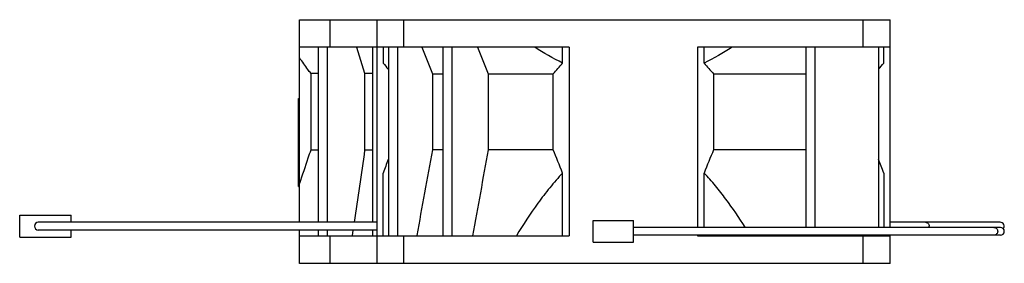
# Model space of a CAD drawing. Header units: millimetres. Extents: x 23 to 176, y 118 to 156.
import ezdxf

# ---------------------------------------------------------------- set-up
doc = ezdxf.new("R2010")
doc.units = ezdxf.units.MM
doc.header["$LTSCALE"] = 17.800692
doc.layers.get('0').update_dxf_attribs({"linetype": 'CONTINUOUS'})

msp = doc.modelspace()

# ---------------------------------------------------------------- linework, layer by layer
at = {"color": 7, "linetype": 'Continuous'}
for p, q in [((66.13, 124.27), (66.13, 155.87)), ((66.13, 155.87), (158.13, 155.87)), ((70.88, 151.57), (70.88, 155.87)), ((78.13, 155.87), (78.13, 117.87)), ((82.38, 151.57), (82.38, 155.87)), ((153.88, 155.87), (153.88, 151.57)), ((158.13, 123.47), (158.13, 155.87)), ((108.13, 151.57), (66.13, 151.57)), ((69, 151.57), (69, 124.27)), ((70.41, 151.57), (70.41, 124.27)), ((74.97, 151.57), (76.26, 147.53)), ((77.48, 151.57), (77.48, 124.27)), ((79.13, 151.57), (79.13, 149.11)), ((79.95, 151.57), (79.95, 122.17)), ((81.36, 151.57), (81.36, 122.17)), ((88.43, 151.57), (88.43, 122.17)), ((89.85, 151.57), (89.85, 122.17)), ((107.1, 149.11), (107.1, 151.57)), ((108.13, 151.57), (108.13, 122.17)), ((158.13, 151.57), (128.13, 151.57)), ((128.13, 151.57), (128.13, 123.47)), ((129.16, 149.11), (129.16, 151.57)), ((145, 151.57), (145, 123.47)), ((146.42, 151.57), (146.42, 123.47)), ((156.32, 151.57), (156.32, 123.47)), ((157.13, 149.11), (157.13, 151.57)), ((67.86, 147.53), (67.86, 135.54)), ((67.86, 147.53), (69, 147.53)), ((76.26, 147.53), (76.26, 135.54)), ((76.26, 147.53), (77.48, 147.53)), ((86.82, 147.45), (86.82, 135.58)), ((86.82, 147.45), (88.43, 147.45)), ((95.52, 147.45), (95.52, 135.58)), ((95.52, 147.45), (105.63, 147.45)), ((105.63, 135.58), (105.63, 147.45)), ((130.63, 147.45), (145, 147.45)), ((130.63, 147.45), (130.63, 135.58)), ((65.93, 129.87), (65.93, 143.57)), ((65.93, 143.57), (66.13, 143.57)), ((65.93, 135.87), (66.13, 135.87)), ((69, 135.54), (67.86, 135.54)), ((77.48, 135.54), (76.26, 135.54)), ((88.43, 135.58), (86.82, 135.58)), ((105.63, 135.58), (95.52, 135.58)), ((145, 135.58), (130.63, 135.58)), ((65.93, 132.87), (66.13, 132.87)), ((79.13, 122.17), (79.13, 131.96)), ((107.1, 122.17), (107.1, 131.96)), ((129.16, 123.47), (129.16, 131.96)), ((157.13, 131.96), (157.13, 123.47)), ((65.93, 129.87), (66.13, 129.87)), ((22.51, 121.97), (22.51, 125.37)), ((22.51, 125.37), (30.51, 125.37)), ((78.13, 124.27), (25.41, 124.27)), ((30.51, 124.27), (30.51, 125.37)), ((111.88, 124.57), (118.13, 124.57)), ((111.88, 121.17), (111.88, 124.57)), ((118.13, 121.17), (118.13, 124.57)), ((175.28, 124.27), (158.13, 124.27)), ((78.13, 123.07), (25.41, 123.07)), ((30.51, 121.97), (30.51, 123.07)), ((66.13, 117.87), (66.13, 123.07)), ((69, 123.07), (69, 122.17)), ((70.41, 123.07), (70.41, 122.17)), ((74.44, 123.07), (74.31, 122.17)), ((77.48, 123.07), (77.48, 122.17)), ((175.32, 123.47), (118.13, 123.47)), ((22.51, 121.97), (30.51, 121.97)), ((66.13, 122.17), (108.13, 122.17)), ((70.88, 117.87), (70.88, 122.17)), ((82.38, 117.87), (82.38, 122.17)), ((84.37, 122.2), (84.37, 122.17)), ((175.32, 122.27), (118.13, 122.27)), ((128.13, 122.27), (128.13, 122.17)), ((128.13, 122.17), (158.13, 122.17)), ((129.16, 122.17), (129.16, 122.27)), ((136.35, 122.17), (136.29, 122.28)), ((136.35, 122.17), (136.29, 122.27)), ((145, 122.27), (145, 122.17)), ((146.42, 122.27), (146.42, 122.17)), ((153.88, 122.17), (153.88, 117.87)), ((156.32, 122.27), (156.32, 122.17)), ((157.13, 122.27), (157.13, 122.17)), ((158.13, 117.87), (158.13, 122.27)), ((111.88, 121.17), (118.13, 121.17)), ((158.13, 117.87), (66.13, 117.87))]:
    msp.add_line(p, q, dxfattribs=at)
for centre, radius, start, end in [((117.44, 180.67), 49.64, 219.487, 220.9452), ((68.76, 181.69), 50.32, 317.1228, 319.6413), ((166.94, 181.19), 49.57, 220.3395, 222.8964), ((117.53, 181.77), 51.34, 319.0789, 320.4889), ((-11.42, 85.93), 127.14, 21.2238, 22.983), ((244.75, 87.12), 123.98, 156.9945, 158.7987), ((200.08, 86.42), 129.24, 158.3654, 159.3678), ((31.04, 84.43), 134.75, 20.6527, 21.6141), ((25.41, 123.67), 0.6, 90, 269.9999), ((175.29, 123.67), 0.6, 317.899, 90), ((163.55, 123.67), 0.659, 340.2487, 359.9259), ((175.33, 122.87), 0.6, 270, 90)]:
    msp.add_arc(centre, radius, start, end, dxfattribs=at)
for points in [[(85.17, 151.57), (85.72, 150.2), (86.27, 148.83), (86.82, 147.45)], [(93.86, 151.57), (94.41, 150.2), (94.97, 148.83), (95.52, 147.45)], [(107.1, 149.11), (105.61, 149.83), (104.16, 150.67), (102.77, 151.57)], [(133.5, 151.57), (132.1, 150.67), (130.66, 149.83), (129.16, 149.11)], [(76.26, 135.54), (75.71, 131.78), (75.16, 128.03), (74.62, 124.27)], [(86.82, 135.58), (86, 131.12), (85.19, 126.66), (84.37, 122.2)], [(95.52, 135.58), (94.7, 131.11), (93.87, 126.64), (93.05, 122.17)]]:
    msp.add_open_spline(points, degree=3, dxfattribs=at)
for points, knots in [([(67.86, 147.53), (67.71, 147.72), (67.11, 148.5), (66.55, 149.3), (66.13, 149.92)], [0, 0, 0, 0, 0.245774, 1, 1, 1, 1]), ([(67.86, 135.54), (67.71, 135.11), (67.1, 133.38), (66.54, 131.63), (66.13, 130.31)], [0, 0, 0, 0, 0.24756, 1, 1, 1, 1]), ([(107.1, 131.96), (106.41, 131.22), (105.08, 129.69), (102.62, 126.46), (100.96, 123.91), (99.91, 122.17)], [0, 0, 0, 0, 0.25001, 0.500031, 1, 1, 1, 1]), ([(135.53, 123.5), (134.59, 125), (133.11, 127.2), (130.94, 129.99), (129.77, 131.32), (129.16, 131.96)], [0, 0, 0, 0, 0.499967, 0.749988, 1, 1, 1, 1]), ([(163.66, 124.27), (163.73, 124.27), (163.88, 124.24), (164.06, 124.11), (164.18, 123.91), (164.21, 123.75), (164.21, 123.67)], [0, 0, 0, 0, 0.239028, 0.484565, 0.739314, 1, 1, 1, 1]), ([(174.31, 123.47), (174.38, 123.47), (174.54, 123.44), (174.74, 123.31), (174.87, 123.11), (174.9, 122.95), (174.9, 122.87)], [0, 0, 0, 0, 0.249084, 0.498707, 0.749083, 1, 1, 1, 1]), ([(174.9, 122.87), (174.9, 122.8), (174.87, 122.64), (174.74, 122.44), (174.54, 122.31), (174.38, 122.27), (174.31, 122.27)], [0, 0, 0, 0, 0.250917, 0.501293, 0.750916, 1, 1, 1, 1])]:
    msp.add_open_spline(points, degree=3, knots=knots, dxfattribs=at)

doc.saveas('drawing.dxf')
